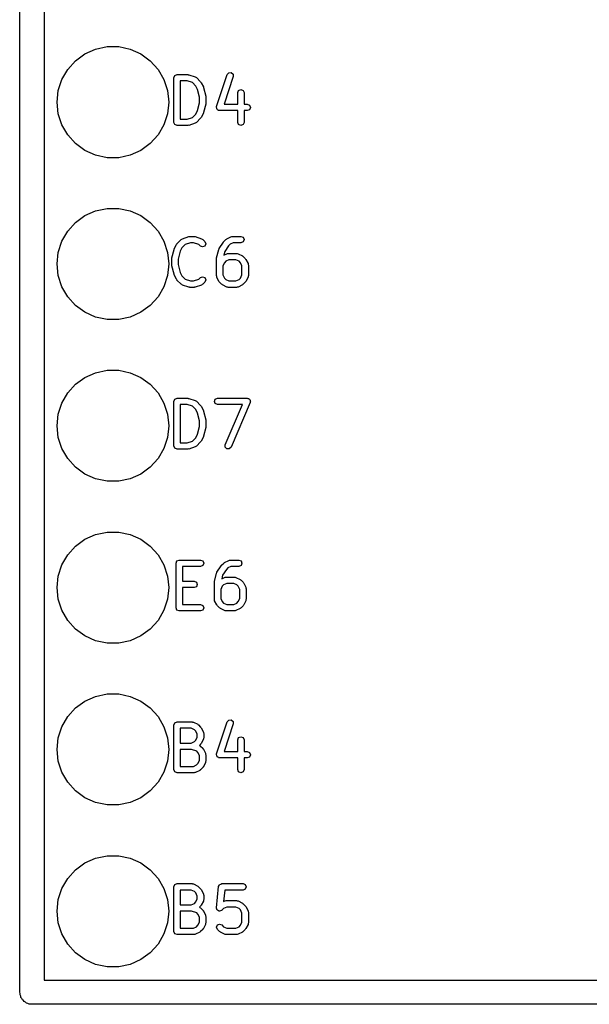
# Model space of a CAD drawing. Extents: x 128.4 to 208.6, y -114.5 to -26.6.
# Tile 9 of 16: x 128.4 to 137.4, y -61.5 to -46. Entities that reach past the tile are written whole.
import ezdxf

# ---------------------------------------------------------------- set-up
doc = ezdxf.new("R2010")
doc.units = 0
doc.layers.add('BLACK', color=7, linetype='CONTINUOUS')

msp = doc.modelspace()

# ---------------------------------------------------------------- linework, layer by layer
at = {"layer": 'BLACK', "linetype": 'CONTINUOUS'}
for p, q in [((128.419, -61.264), (128.419, -30.7837)), ((128.8, -30.9745), (128.8, -61.0735)), ((129.442, -46.5351), (129.609, -46.4606)), ((129.609, -46.4606), (129.788, -46.4225)), ((129.788, -46.4225), (129.972, -46.4225)), ((129.972, -46.4225), (130.151, -46.4606)), ((130.151, -46.4606), (130.318, -46.5351)), ((129.171, -46.7789), (129.294, -46.6428)), ((129.294, -46.6428), (129.442, -46.5351)), ((130.318, -46.5351), (130.466, -46.6428)), ((130.466, -46.6428), (130.589, -46.7789)), ((129.079, -46.9376), (129.171, -46.7789)), ((130.589, -46.7789), (130.681, -46.9376)), ((129.023, -47.1118), (129.079, -46.9376)), ((130.681, -46.9376), (130.737, -47.1118)), ((130.837, -46.9107), (130.852, -46.8753)), ((130.837, -47.6107), (130.837, -46.9107)), ((130.852, -46.8753), (130.887, -46.8607)), ((130.887, -46.8607), (131.054, -46.8607)), ((130.937, -46.9607), (130.937, -47.5607)), ((131.046, -46.9607), (130.937, -46.9607)), ((131.127, -46.9877), (131.046, -46.9607)), ((131.054, -46.8607), (131.062, -46.8638)), ((131.062, -46.8638), (131.07, -46.8632)), ((131.07, -46.8632), (131.17, -46.8966)), ((131.17, -46.8966), (131.179, -46.9042)), ((131.179, -46.9042), (131.189, -46.9086)), ((131.189, -46.9086), (131.256, -46.9753)), ((131.256, -46.9753), (131.259, -46.9829)), ((131.259, -46.9829), (131.265, -46.9883)), ((131.507, -47.3615), (131.673, -46.8615)), ((131.768, -46.8931), (131.623, -47.3273)), ((131.673, -46.8615), (131.698, -46.8326)), ((131.698, -46.8326), (131.736, -46.8299)), ((131.736, -46.8299), (131.765, -46.855)), ((131.765, -46.855), (131.768, -46.8931)), ((129.004, -47.294), (129.023, -47.1118)), ((130.737, -47.1118), (130.756, -47.294)), ((131.18, -47.0403), (131.127, -46.9877)), ((131.207, -47.0948), (131.18, -47.0403)), ((131.237, -47.2168), (131.207, -47.0948)), ((131.265, -46.9883), (131.299, -47.055)), ((131.299, -47.055), (131.299, -47.0606)), ((131.299, -47.0606), (131.303, -47.0652)), ((131.303, -47.0652), (131.336, -47.1985)), ((131.837, -47.144), (131.852, -47.1086)), ((131.852, -47.1086), (131.887, -47.094)), ((131.887, -47.094), (131.923, -47.1086)), ((131.923, -47.1086), (131.937, -47.144)), ((131.237, -47.3045), (131.237, -47.2168)), ((131.336, -47.1985), (131.335, -47.2048)), ((131.335, -47.2048), (131.337, -47.2107)), ((131.337, -47.2107), (131.337, -47.3107)), ((131.837, -47.3273), (131.837, -47.144)), ((131.937, -47.144), (131.937, -47.3273)), ((129.023, -47.4762), (129.004, -47.294)), ((130.756, -47.294), (130.737, -47.4762)), ((131.18, -47.481), (131.207, -47.4265)), ((131.207, -47.4265), (131.237, -47.3045)), ((131.336, -47.3228), (131.303, -47.4561)), ((131.337, -47.3107), (131.335, -47.3165)), ((131.335, -47.3165), (131.336, -47.3228)), ((131.504, -47.3773), (131.507, -47.3697)), ((131.508, -47.3881), (131.504, -47.3773)), ((131.507, -47.3697), (131.507, -47.3615)), ((131.509, -47.3997), (131.508, -47.3881)), ((131.515, -47.4051), (131.509, -47.3997)), ((131.519, -47.4127), (131.515, -47.4051)), ((131.529, -47.4171), (131.519, -47.4127)), ((131.538, -47.4248), (131.529, -47.4171)), ((131.546, -47.4242), (131.538, -47.4248)), ((131.554, -47.4273), (131.546, -47.4242)), ((131.837, -47.4273), (131.554, -47.4273)), ((131.623, -47.3273), (131.837, -47.3273)), ((131.837, -47.6107), (131.837, -47.4273)), ((131.937, -47.3273), (131.987, -47.3273)), ((131.987, -47.4273), (131.937, -47.4273)), ((131.937, -47.4273), (131.937, -47.6107)), ((131.987, -47.3273), (132.023, -47.342)), ((132.023, -47.4127), (131.987, -47.4273)), ((132.023, -47.342), (132.037, -47.3773)), ((132.037, -47.3773), (132.023, -47.4127)), ((129.079, -47.6504), (129.023, -47.4762)), ((130.737, -47.4762), (130.681, -47.6504)), ((130.937, -47.5607), (131.046, -47.5607)), ((131.046, -47.5607), (131.127, -47.5336)), ((131.127, -47.5336), (131.18, -47.481)), ((131.256, -47.546), (131.189, -47.6127)), ((131.259, -47.5384), (131.256, -47.546)), ((131.265, -47.533), (131.259, -47.5384)), ((131.299, -47.4664), (131.265, -47.533)), ((131.303, -47.4561), (131.299, -47.4607)), ((131.299, -47.4607), (131.299, -47.4664)), ((129.171, -47.8091), (129.079, -47.6504)), ((130.681, -47.6504), (130.589, -47.8091)), ((130.852, -47.646), (130.837, -47.6107)), ((130.887, -47.6607), (130.852, -47.646)), ((131.054, -47.6607), (130.887, -47.6607)), ((131.062, -47.6575), (131.054, -47.6607)), ((131.07, -47.6581), (131.062, -47.6575)), ((131.17, -47.6248), (131.07, -47.6581)), ((131.179, -47.6171), (131.17, -47.6248)), ((131.189, -47.6127), (131.179, -47.6171)), ((131.852, -47.646), (131.837, -47.6107)), ((131.887, -47.6607), (131.852, -47.646)), ((131.923, -47.646), (131.887, -47.6607)), ((131.937, -47.6107), (131.923, -47.646)), ((129.294, -47.9452), (129.171, -47.8091)), ((130.589, -47.8091), (130.466, -47.9452)), ((129.442, -48.0529), (129.294, -47.9452)), ((129.609, -48.1274), (129.442, -48.0529)), ((130.318, -48.0529), (130.151, -48.1274)), ((130.466, -47.9452), (130.318, -48.0529)), ((129.788, -48.1655), (129.609, -48.1274)), ((129.972, -48.1655), (129.788, -48.1655)), ((130.151, -48.1274), (129.972, -48.1655)), ((129.609, -49.0006), (129.788, -48.9625)), ((129.788, -48.9625), (129.972, -48.9625)), ((129.972, -48.9625), (130.151, -49.0006)), ((129.294, -49.1828), (129.442, -49.0751)), ((129.442, -49.0751), (129.609, -49.0006)), ((130.151, -49.0006), (130.318, -49.0751)), ((130.318, -49.0751), (130.466, -49.1828)), ((129.171, -49.3189), (129.294, -49.1828)), ((130.466, -49.1828), (130.589, -49.3189)), ((129.079, -49.4776), (129.171, -49.3189)), ((130.589, -49.3189), (130.681, -49.4776)), ((130.885, -49.5153), (130.952, -49.4486)), ((130.952, -49.4486), (130.963, -49.4442)), ((130.963, -49.4442), (130.972, -49.4366)), ((130.972, -49.4366), (131.072, -49.4032)), ((131.072, -49.4032), (131.08, -49.4038)), ((131.08, -49.4038), (131.087, -49.4007)), ((131.087, -49.4007), (131.154, -49.4007)), ((131.154, -49.4007), (131.162, -49.4038)), ((131.162, -49.4038), (131.17, -49.4032)), ((131.17, -49.4032), (131.27, -49.4366)), ((131.27, -49.4366), (131.279, -49.4442)), ((131.279, -49.4442), (131.289, -49.4486)), ((131.289, -49.4486), (131.323, -49.482)), ((131.619, -49.482), (131.652, -49.4486)), ((131.652, -49.4486), (131.66, -49.4455)), ((131.66, -49.4455), (131.665, -49.4393)), ((131.665, -49.4393), (131.732, -49.4059)), ((131.732, -49.4059), (131.743, -49.4051)), ((131.743, -49.4051), (131.754, -49.4007)), ((131.754, -49.4007), (131.887, -49.4007)), ((131.887, -49.4007), (131.923, -49.4153)), ((131.923, -49.4153), (131.937, -49.4507)), ((131.937, -49.4507), (131.923, -49.486)), ((129.023, -49.6518), (129.079, -49.4776)), ((130.681, -49.4776), (130.737, -49.6518)), ((130.805, -49.7385), (130.839, -49.6052)), ((130.839, -49.6052), (130.842, -49.6006)), ((130.842, -49.6006), (130.843, -49.595)), ((130.843, -49.595), (130.876, -49.5283)), ((130.876, -49.5283), (130.882, -49.5229)), ((130.882, -49.5229), (130.885, -49.5153)), ((130.962, -49.5803), (130.935, -49.6348)), ((131.014, -49.5277), (130.962, -49.5803)), ((131.095, -49.5007), (131.014, -49.5277)), ((131.146, -49.5007), (131.095, -49.5007)), ((131.227, -49.5277), (131.146, -49.5007)), ((131.252, -49.5527), (131.227, -49.5277)), ((131.287, -49.5673), (131.252, -49.5527)), ((131.323, -49.5527), (131.287, -49.5673)), ((131.323, -49.482), (131.337, -49.5173)), ((131.337, -49.5173), (131.323, -49.5527)), ((131.505, -49.7385), (131.539, -49.6052)), ((131.539, -49.6052), (131.544, -49.5982)), ((131.544, -49.5982), (131.546, -49.5896)), ((131.546, -49.5896), (131.612, -49.4896)), ((131.612, -49.4896), (131.617, -49.4867)), ((131.617, -49.4867), (131.619, -49.482)), ((131.693, -49.5492), (131.634, -49.6379)), ((131.717, -49.5251), (131.693, -49.5492)), ((131.766, -49.5007), (131.717, -49.5251)), ((131.887, -49.5007), (131.766, -49.5007)), ((131.923, -49.486), (131.887, -49.5007)), ((129.004, -49.834), (129.023, -49.6518)), ((130.737, -49.6518), (130.756, -49.834)), ((130.804, -49.7507), (130.806, -49.7448)), ((130.804, -49.8507), (130.804, -49.7507)), ((130.806, -49.7448), (130.805, -49.7385)), ((130.935, -49.6348), (130.904, -49.7568)), ((130.904, -49.7568), (130.904, -49.8445)), ((131.504, -49.7507), (131.506, -49.7448)), ((131.504, -50.0173), (131.504, -49.7507)), ((131.506, -49.7448), (131.505, -49.7385)), ((131.634, -49.6379), (131.619, -49.6954)), ((131.619, -49.6954), (131.665, -49.6726)), ((131.665, -49.6726), (131.677, -49.6718)), ((131.677, -49.6718), (131.687, -49.6673)), ((131.687, -49.6673), (131.821, -49.6673)), ((131.821, -49.6673), (131.831, -49.6718)), ((131.831, -49.6718), (131.843, -49.6726)), ((131.843, -49.6726), (131.91, -49.7059)), ((131.91, -49.7059), (131.915, -49.7122)), ((131.915, -49.7122), (131.923, -49.7153)), ((131.923, -49.7153), (131.956, -49.7486)), ((131.956, -49.7486), (131.959, -49.7562)), ((131.959, -49.7562), (131.965, -49.7616)), ((131.965, -49.7616), (131.999, -49.8283)), ((129.023, -50.0162), (129.004, -49.834)), ((130.756, -49.834), (130.737, -50.0162)), ((130.806, -49.8565), (130.804, -49.8507)), ((130.805, -49.8628), (130.806, -49.8565)), ((130.839, -49.9961), (130.805, -49.8628)), ((130.904, -49.8445), (130.935, -49.9665)), ((131.628, -49.8136), (131.604, -49.8625)), ((131.604, -49.8625), (131.604, -50.0055)), ((131.65, -49.7918), (131.628, -49.8136)), ((131.699, -49.7673), (131.65, -49.7918)), ((131.809, -49.7673), (131.699, -49.7673)), ((131.858, -49.7918), (131.809, -49.7673)), ((131.88, -49.8136), (131.858, -49.7918)), ((131.904, -49.8625), (131.88, -49.8136)), ((131.904, -50.0055), (131.904, -49.8625)), ((131.999, -49.8283), (132, -49.8399)), ((132, -49.8399), (132.004, -49.8507)), ((132.004, -49.8507), (132.004, -50.0173)), ((129.079, -50.1904), (129.023, -50.0162)), ((130.737, -50.0162), (130.681, -50.1904)), ((130.842, -50.0007), (130.839, -49.9961)), ((130.843, -50.0064), (130.842, -50.0007)), ((130.876, -50.073), (130.843, -50.0064)), ((130.882, -50.0784), (130.876, -50.073)), ((130.935, -49.9665), (130.962, -50.021)), ((130.962, -50.021), (131.014, -50.0736)), ((131.014, -50.0736), (131.095, -50.1007)), ((131.146, -50.1007), (131.227, -50.0736)), ((131.227, -50.0736), (131.252, -50.0486)), ((131.252, -50.0486), (131.287, -50.034)), ((131.287, -50.034), (131.323, -50.0486)), ((131.323, -50.0486), (131.337, -50.084)), ((131.508, -50.0281), (131.504, -50.0173)), ((131.509, -50.0397), (131.508, -50.0281)), ((131.543, -50.1064), (131.509, -50.0397)), ((131.604, -50.0055), (131.628, -50.0544)), ((131.628, -50.0544), (131.65, -50.0762)), ((131.858, -50.0762), (131.88, -50.0544)), ((131.88, -50.0544), (131.904, -50.0055)), ((131.999, -50.0397), (131.965, -50.1064)), ((132, -50.0281), (131.999, -50.0397)), ((132.004, -50.0173), (132, -50.0281)), ((129.171, -50.3491), (129.079, -50.1904)), ((130.681, -50.1904), (130.589, -50.3491)), ((130.885, -50.086), (130.882, -50.0784)), ((130.952, -50.1527), (130.885, -50.086)), ((130.963, -50.1571), (130.952, -50.1527)), ((130.972, -50.1648), (130.963, -50.1571)), ((131.072, -50.1981), (130.972, -50.1648)), ((131.08, -50.1975), (131.072, -50.1981)), ((131.087, -50.2007), (131.08, -50.1975)), ((131.154, -50.2007), (131.087, -50.2007)), ((131.095, -50.1007), (131.146, -50.1007)), ((131.162, -50.1975), (131.154, -50.2007)), ((131.17, -50.1981), (131.162, -50.1975)), ((131.27, -50.1648), (131.17, -50.1981)), ((131.279, -50.1571), (131.27, -50.1648)), ((131.289, -50.1527), (131.279, -50.1571)), ((131.323, -50.1194), (131.289, -50.1527)), ((131.337, -50.084), (131.323, -50.1194)), ((131.549, -50.1118), (131.543, -50.1064)), ((131.552, -50.1194), (131.549, -50.1118)), ((131.585, -50.1527), (131.552, -50.1194)), ((131.593, -50.1558), (131.585, -50.1527)), ((131.598, -50.1621), (131.593, -50.1558)), ((131.665, -50.1954), (131.598, -50.1621)), ((131.65, -50.0762), (131.699, -50.1007)), ((131.677, -50.1962), (131.665, -50.1954)), ((131.687, -50.2007), (131.677, -50.1962)), ((131.821, -50.2007), (131.687, -50.2007)), ((131.699, -50.1007), (131.809, -50.1007)), ((131.809, -50.1007), (131.858, -50.0762)), ((131.831, -50.1962), (131.821, -50.2007)), ((131.843, -50.1954), (131.831, -50.1962)), ((131.91, -50.1621), (131.843, -50.1954)), ((131.915, -50.1558), (131.91, -50.1621)), ((131.923, -50.1527), (131.915, -50.1558)), ((131.956, -50.1194), (131.923, -50.1527)), ((131.959, -50.1118), (131.956, -50.1194)), ((131.965, -50.1064), (131.959, -50.1118)), ((129.294, -50.4852), (129.171, -50.3491)), ((130.589, -50.3491), (130.466, -50.4852)), ((129.442, -50.5929), (129.294, -50.4852)), ((130.466, -50.4852), (130.318, -50.5929)), ((129.609, -50.6674), (129.442, -50.5929)), ((129.788, -50.7055), (129.609, -50.6674)), ((130.151, -50.6674), (129.972, -50.7055)), ((130.318, -50.5929), (130.151, -50.6674)), ((129.972, -50.7055), (129.788, -50.7055)), ((129.294, -51.7228), (129.442, -51.6151)), ((129.442, -51.6151), (129.609, -51.5406)), ((129.609, -51.5406), (129.788, -51.5025)), ((129.788, -51.5025), (129.972, -51.5025)), ((129.972, -51.5025), (130.151, -51.5406)), ((130.151, -51.5406), (130.318, -51.6151)), ((130.318, -51.6151), (130.466, -51.7228)), ((129.171, -51.8589), (129.294, -51.7228)), ((130.466, -51.7228), (130.589, -51.8589)), ((129.079, -52.0176), (129.171, -51.8589)), ((130.589, -51.8589), (130.681, -52.0176)), ((129.023, -52.1918), (129.079, -52.0176)), ((130.681, -52.0176), (130.737, -52.1918)), ((130.837, -51.9907), (130.852, -51.9553)), ((130.837, -52.6907), (130.837, -51.9907)), ((130.852, -51.9553), (130.887, -51.9407)), ((130.887, -51.9407), (131.054, -51.9407)), ((130.937, -52.0407), (130.937, -52.6407)), ((131.046, -52.0407), (130.937, -52.0407)), ((131.127, -52.0677), (131.046, -52.0407)), ((131.054, -51.9407), (131.062, -51.9438)), ((131.062, -51.9438), (131.07, -51.9432)), ((131.07, -51.9432), (131.17, -51.9766)), ((131.18, -52.1203), (131.127, -52.0677)), ((131.17, -51.9766), (131.179, -51.9842)), ((131.179, -51.9842), (131.189, -51.9886)), ((131.189, -51.9886), (131.256, -52.0553)), ((131.256, -52.0553), (131.259, -52.0629)), ((131.259, -52.0629), (131.265, -52.0683)), ((131.265, -52.0683), (131.299, -52.135)), ((131.471, -51.9907), (131.485, -51.9553)), ((131.485, -52.026), (131.471, -51.9907)), ((131.485, -51.9553), (131.521, -51.9407)), ((131.521, -52.0407), (131.485, -52.026)), ((131.521, -51.9407), (131.987, -51.9407)), ((131.912, -52.0407), (131.521, -52.0407)), ((131.641, -52.671), (131.912, -52.0407)), ((132.033, -52.0104), (131.733, -52.7104)), ((131.987, -51.9407), (131.997, -51.9446)), ((131.997, -51.9446), (132.007, -51.9447)), ((132.007, -51.9447), (132.014, -51.9516)), ((132.014, -51.9516), (132.023, -51.9553)), ((132.023, -51.9553), (132.027, -51.9648)), ((132.027, -51.9648), (132.034, -51.9721)), ((132.037, -51.9907), (132.033, -52.0001)), ((132.033, -52.0001), (132.033, -52.0104)), ((132.034, -51.9721), (132.034, -51.9817)), ((132.034, -51.9817), (132.037, -51.9907)), ((129.004, -52.374), (129.023, -52.1918)), ((130.737, -52.1918), (130.756, -52.374)), ((131.207, -52.1748), (131.18, -52.1203)), ((131.237, -52.2968), (131.207, -52.1748)), ((131.299, -52.135), (131.299, -52.1406)), ((131.299, -52.1406), (131.303, -52.1452)), ((131.303, -52.1452), (131.336, -52.2785)), ((129.023, -52.5562), (129.004, -52.374)), ((130.756, -52.374), (130.737, -52.5562)), ((131.207, -52.5065), (131.237, -52.3845)), ((131.237, -52.3845), (131.237, -52.2968)), ((131.336, -52.2785), (131.335, -52.2848)), ((131.335, -52.2848), (131.337, -52.2907)), ((131.337, -52.3907), (131.335, -52.3965)), ((131.337, -52.2907), (131.337, -52.3907)), ((131.18, -52.561), (131.207, -52.5065)), ((131.299, -52.5464), (131.265, -52.613)), ((131.303, -52.5361), (131.299, -52.5407)), ((131.299, -52.5407), (131.299, -52.5464)), ((131.336, -52.4028), (131.303, -52.5361)), ((131.335, -52.3965), (131.336, -52.4028)), ((129.079, -52.7304), (129.023, -52.5562)), ((130.737, -52.5562), (130.681, -52.7304)), ((130.852, -52.726), (130.837, -52.6907)), ((130.937, -52.6407), (131.046, -52.6407)), ((131.046, -52.6407), (131.127, -52.6136)), ((131.127, -52.6136), (131.18, -52.561)), ((131.179, -52.6971), (131.17, -52.7048)), ((131.189, -52.6927), (131.179, -52.6971)), ((131.256, -52.626), (131.189, -52.6927)), ((131.259, -52.6184), (131.256, -52.626)), ((131.265, -52.613), (131.259, -52.6184)), ((131.641, -52.7092), (131.641, -52.671)), ((129.171, -52.8891), (129.079, -52.7304)), ((130.681, -52.7304), (130.589, -52.8891)), ((130.887, -52.7407), (130.852, -52.726)), ((131.054, -52.7407), (130.887, -52.7407)), ((131.062, -52.7375), (131.054, -52.7407)), ((131.07, -52.7381), (131.062, -52.7375)), ((131.17, -52.7048), (131.07, -52.7381)), ((131.668, -52.7366), (131.641, -52.7092)), ((131.706, -52.7371), (131.668, -52.7366)), ((131.733, -52.7104), (131.706, -52.7371)), ((129.294, -53.0252), (129.171, -52.8891)), ((130.589, -52.8891), (130.466, -53.0252)), ((129.442, -53.1329), (129.294, -53.0252)), ((129.609, -53.2074), (129.442, -53.1329)), ((130.318, -53.1329), (130.151, -53.2074)), ((130.466, -53.0252), (130.318, -53.1329)), ((129.788, -53.2455), (129.609, -53.2074)), ((129.972, -53.2455), (129.788, -53.2455)), ((130.151, -53.2074), (129.972, -53.2455)), ((129.442, -54.1551), (129.609, -54.0806)), ((129.609, -54.0806), (129.788, -54.0425)), ((129.788, -54.0425), (129.972, -54.0425)), ((129.972, -54.0425), (130.151, -54.0806)), ((130.151, -54.0806), (130.318, -54.1551)), ((129.294, -54.2628), (129.442, -54.1551)), ((130.318, -54.1551), (130.466, -54.2628)), ((129.079, -54.5576), (129.171, -54.3989)), ((129.171, -54.3989), (129.294, -54.2628)), ((130.466, -54.2628), (130.589, -54.3989)), ((130.589, -54.3989), (130.681, -54.5576)), ((130.871, -54.5307), (130.885, -54.4953)), ((130.871, -55.2307), (130.871, -54.5307)), ((130.885, -54.4953), (130.921, -54.4807)), ((130.921, -54.4807), (131.254, -54.4807)), ((131.254, -54.4807), (131.289, -54.4953)), ((131.289, -54.4953), (131.304, -54.5307)), ((131.304, -54.5307), (131.289, -54.566)), ((131.585, -54.562), (131.619, -54.5286)), ((131.619, -54.5286), (131.626, -54.5255)), ((131.626, -54.5255), (131.632, -54.5193)), ((131.632, -54.5193), (131.698, -54.4859)), ((131.698, -54.4859), (131.71, -54.4851)), ((131.71, -54.4851), (131.721, -54.4807)), ((131.721, -54.4807), (131.854, -54.4807)), ((131.854, -54.4807), (131.889, -54.4953)), ((131.889, -54.4953), (131.904, -54.5307)), ((131.904, -54.5307), (131.889, -54.566)), ((129.023, -54.7318), (129.079, -54.5576)), ((130.681, -54.5576), (130.737, -54.7318)), ((131.254, -54.5807), (130.971, -54.5807)), ((130.971, -54.5807), (130.971, -54.814)), ((131.289, -54.566), (131.254, -54.5807)), ((131.472, -54.8185), (131.505, -54.6852)), ((131.505, -54.6852), (131.511, -54.6782)), ((131.511, -54.6782), (131.512, -54.6696)), ((131.512, -54.6696), (131.579, -54.5696)), ((131.579, -54.5696), (131.583, -54.5667)), ((131.583, -54.5667), (131.585, -54.562)), ((131.66, -54.6292), (131.6, -54.7179)), ((131.684, -54.6051), (131.66, -54.6292)), ((131.732, -54.5807), (131.684, -54.6051)), ((131.854, -54.5807), (131.732, -54.5807)), ((131.889, -54.566), (131.854, -54.5807)), ((129.004, -54.914), (129.023, -54.7318)), ((130.737, -54.7318), (130.756, -54.914)), ((130.971, -54.814), (131.154, -54.814)), ((131.154, -54.814), (131.189, -54.8286)), ((131.189, -54.8286), (131.204, -54.864)), ((131.204, -54.864), (131.189, -54.8994)), ((131.471, -54.8307), (131.473, -54.8248)), ((131.471, -55.0973), (131.471, -54.8307)), ((131.473, -54.8248), (131.472, -54.8185)), ((131.6, -54.7179), (131.586, -54.7754)), ((131.586, -54.7754), (131.632, -54.7526)), ((131.666, -54.8473), (131.617, -54.8718)), ((131.632, -54.7526), (131.643, -54.7518)), ((131.643, -54.7518), (131.654, -54.7473)), ((131.654, -54.7473), (131.787, -54.7473)), ((131.776, -54.8473), (131.666, -54.8473)), ((131.824, -54.8718), (131.776, -54.8473)), ((131.787, -54.7473), (131.798, -54.7518)), ((131.798, -54.7518), (131.81, -54.7526)), ((131.81, -54.7526), (131.876, -54.7859)), ((131.876, -54.7859), (131.882, -54.7922)), ((131.882, -54.7922), (131.889, -54.7953)), ((131.889, -54.7953), (131.923, -54.8286)), ((131.923, -54.8286), (131.926, -54.8362)), ((131.926, -54.8362), (131.932, -54.8416)), ((131.932, -54.8416), (131.965, -54.9083)), ((129.023, -55.0962), (129.004, -54.914)), ((130.756, -54.914), (130.737, -55.0962)), ((131.154, -54.914), (130.971, -54.914)), ((130.971, -54.914), (130.971, -55.1807)), ((131.189, -54.8994), (131.154, -54.914)), ((131.595, -54.8936), (131.571, -54.9425)), ((131.571, -54.9425), (131.571, -55.0855)), ((131.617, -54.8718), (131.595, -54.8936)), ((131.846, -54.8936), (131.824, -54.8718)), ((131.871, -54.9425), (131.846, -54.8936)), ((131.871, -55.0855), (131.871, -54.9425)), ((131.965, -54.9083), (131.966, -54.9199)), ((131.966, -54.9199), (131.971, -54.9307)), ((131.971, -54.9307), (131.971, -55.0973)), ((129.079, -55.2704), (129.023, -55.0962)), ((130.737, -55.0962), (130.681, -55.2704)), ((131.475, -55.1081), (131.471, -55.0973)), ((131.476, -55.1197), (131.475, -55.1081)), ((131.509, -55.1864), (131.476, -55.1197)), ((131.571, -55.0855), (131.595, -55.1344)), ((131.595, -55.1344), (131.617, -55.1562)), ((131.617, -55.1562), (131.666, -55.1807)), ((131.776, -55.1807), (131.824, -55.1562)), ((131.824, -55.1562), (131.846, -55.1344)), ((131.846, -55.1344), (131.871, -55.0855)), ((131.965, -55.1197), (131.932, -55.1864)), ((131.966, -55.1081), (131.965, -55.1197)), ((131.971, -55.0973), (131.966, -55.1081)), ((129.171, -55.4291), (129.079, -55.2704)), ((130.681, -55.2704), (130.589, -55.4291)), ((130.885, -55.266), (130.871, -55.2307)), ((130.921, -55.2807), (130.885, -55.266)), ((131.254, -55.2807), (130.921, -55.2807)), ((130.971, -55.1807), (131.254, -55.1807)), ((131.254, -55.1807), (131.289, -55.1953)), ((131.289, -55.266), (131.254, -55.2807)), ((131.289, -55.1953), (131.304, -55.2307)), ((131.304, -55.2307), (131.289, -55.266)), ((131.515, -55.1918), (131.509, -55.1864)), ((131.519, -55.1994), (131.515, -55.1918)), ((131.552, -55.2327), (131.519, -55.1994)), ((131.56, -55.2358), (131.552, -55.2327)), ((131.565, -55.2421), (131.56, -55.2358)), ((131.632, -55.2754), (131.565, -55.2421)), ((131.643, -55.2762), (131.632, -55.2754)), ((131.654, -55.2807), (131.643, -55.2762)), ((131.787, -55.2807), (131.654, -55.2807)), ((131.666, -55.1807), (131.776, -55.1807)), ((131.798, -55.2762), (131.787, -55.2807)), ((131.81, -55.2754), (131.798, -55.2762)), ((131.876, -55.2421), (131.81, -55.2754)), ((131.882, -55.2358), (131.876, -55.2421)), ((131.889, -55.2327), (131.882, -55.2358)), ((131.923, -55.1994), (131.889, -55.2327)), ((131.926, -55.1918), (131.923, -55.1994)), ((131.932, -55.1864), (131.926, -55.1918)), ((129.294, -55.5652), (129.171, -55.4291)), ((130.589, -55.4291), (130.466, -55.5652)), ((129.442, -55.6729), (129.294, -55.5652)), ((130.466, -55.5652), (130.318, -55.6729)), ((129.609, -55.7474), (129.442, -55.6729)), ((129.788, -55.7855), (129.609, -55.7474)), ((129.972, -55.7855), (129.788, -55.7855)), ((130.151, -55.7474), (129.972, -55.7855)), ((130.318, -55.6729), (130.151, -55.7474)), ((129.294, -56.8028), (129.442, -56.6951)), ((129.442, -56.6951), (129.609, -56.6206)), ((129.609, -56.6206), (129.788, -56.5825)), ((129.788, -56.5825), (129.972, -56.5825)), ((129.972, -56.5825), (130.151, -56.6206)), ((130.151, -56.6206), (130.318, -56.6951)), ((130.318, -56.6951), (130.466, -56.8028)), ((129.171, -56.9389), (129.294, -56.8028)), ((130.466, -56.8028), (130.589, -56.9389)), ((129.079, -57.0976), (129.171, -56.9389)), ((130.589, -56.9389), (130.681, -57.0976)), ((130.852, -57.0353), (130.887, -57.0207)), ((130.887, -57.0207), (131.121, -57.0207)), ((131.121, -57.0207), (131.131, -57.0251)), ((131.131, -57.0251), (131.143, -57.0259)), ((131.143, -57.0259), (131.21, -57.0593)), ((131.507, -57.5215), (131.673, -57.0215)), ((131.673, -57.0215), (131.698, -56.9926)), ((131.698, -56.9926), (131.736, -56.9899)), ((131.736, -56.9899), (131.765, -57.015)), ((131.765, -57.015), (131.768, -57.0531)), ((129.023, -57.2718), (129.079, -57.0976)), ((130.681, -57.0976), (130.737, -57.2718)), ((130.837, -57.0707), (130.852, -57.0353)), ((130.837, -57.7707), (130.837, -57.0707)), ((130.937, -57.1207), (130.937, -57.354)), ((131.109, -57.1207), (130.937, -57.1207)), ((131.158, -57.1451), (131.109, -57.1207)), ((131.18, -57.1669), (131.158, -57.1451)), ((131.204, -57.2158), (131.18, -57.1669)), ((131.21, -57.0593), (131.215, -57.0655)), ((131.215, -57.0655), (131.223, -57.0686)), ((131.223, -57.0686), (131.256, -57.102)), ((131.256, -57.102), (131.259, -57.1096)), ((131.259, -57.1096), (131.265, -57.115)), ((131.265, -57.115), (131.299, -57.1816)), ((131.299, -57.1816), (131.3, -57.1932)), ((131.768, -57.0531), (131.623, -57.4873)), ((129.004, -57.454), (129.023, -57.2718)), ((130.737, -57.2718), (130.756, -57.454)), ((131.109, -57.354), (131.158, -57.3296)), ((131.158, -57.3296), (131.18, -57.3077)), ((131.18, -57.3077), (131.204, -57.2589)), ((131.204, -57.2589), (131.204, -57.2158)), ((131.299, -57.293), (131.265, -57.3597)), ((131.3, -57.2814), (131.299, -57.293)), ((131.3, -57.1932), (131.304, -57.204)), ((131.304, -57.2707), (131.3, -57.2814)), ((131.304, -57.204), (131.304, -57.2707)), ((131.837, -57.304), (131.852, -57.2686)), ((131.837, -57.4873), (131.837, -57.304)), ((131.852, -57.2686), (131.887, -57.254)), ((131.887, -57.254), (131.923, -57.2686)), ((131.923, -57.2686), (131.937, -57.304)), ((131.937, -57.304), (131.937, -57.4873)), ((129.023, -57.6362), (129.004, -57.454)), ((130.756, -57.454), (130.737, -57.6362)), ((130.937, -57.354), (131.109, -57.354)), ((130.937, -57.454), (130.937, -57.7207)), ((131.113, -57.454), (130.937, -57.454)), ((131.194, -57.481), (131.113, -57.454)), ((131.213, -57.5003), (131.194, -57.481)), ((131.256, -57.3727), (131.238, -57.391)), ((131.238, -57.391), (131.245, -57.3975)), ((131.245, -57.3975), (131.256, -57.402)), ((131.259, -57.3651), (131.256, -57.3727)), ((131.256, -57.402), (131.289, -57.4353)), ((131.265, -57.3597), (131.259, -57.3651)), ((131.289, -57.4353), (131.293, -57.4429)), ((131.293, -57.4429), (131.299, -57.4483)), ((131.299, -57.4483), (131.332, -57.515)), ((131.623, -57.4873), (131.837, -57.4873)), ((131.937, -57.4873), (131.987, -57.4873)), ((131.987, -57.4873), (132.023, -57.502)), ((129.079, -57.8104), (129.023, -57.6362)), ((130.737, -57.6362), (130.681, -57.8104)), ((131.237, -57.5491), (131.213, -57.5003)), ((131.213, -57.6744), (131.237, -57.6255)), ((131.237, -57.6255), (131.237, -57.5491)), ((131.332, -57.515), (131.333, -57.5266)), ((131.333, -57.5266), (131.337, -57.5373)), ((131.337, -57.6373), (131.333, -57.6481)), ((131.337, -57.5373), (131.337, -57.6373)), ((131.504, -57.5373), (131.507, -57.5297)), ((131.508, -57.5481), (131.504, -57.5373)), ((131.507, -57.5297), (131.507, -57.5215)), ((131.509, -57.5597), (131.508, -57.5481)), ((131.515, -57.5651), (131.509, -57.5597)), ((131.519, -57.5727), (131.515, -57.5651)), ((131.529, -57.5771), (131.519, -57.5727)), ((131.538, -57.5848), (131.529, -57.5771)), ((131.546, -57.5842), (131.538, -57.5848)), ((131.554, -57.5873), (131.546, -57.5842)), ((131.837, -57.5873), (131.554, -57.5873)), ((131.837, -57.7707), (131.837, -57.5873)), ((131.987, -57.5873), (131.937, -57.5873)), ((131.937, -57.5873), (131.937, -57.7707)), ((132.023, -57.5727), (131.987, -57.5873)), ((132.023, -57.502), (132.037, -57.5373)), ((132.037, -57.5373), (132.023, -57.5727)), ((130.852, -57.806), (130.837, -57.7707)), ((130.937, -57.7207), (131.142, -57.7207)), ((131.142, -57.7207), (131.191, -57.6962)), ((131.243, -57.7821), (131.176, -57.8154)), ((131.191, -57.6962), (131.213, -57.6744)), ((131.248, -57.7758), (131.243, -57.7821)), ((131.256, -57.7727), (131.248, -57.7758)), ((131.289, -57.7394), (131.256, -57.7727)), ((131.293, -57.7318), (131.289, -57.7394)), ((131.299, -57.7264), (131.293, -57.7318)), ((131.332, -57.6597), (131.299, -57.7264)), ((131.333, -57.6481), (131.332, -57.6597)), ((131.852, -57.806), (131.837, -57.7707)), ((131.937, -57.7707), (131.923, -57.806)), ((129.171, -57.9691), (129.079, -57.8104)), ((130.681, -57.8104), (130.589, -57.9691)), ((130.887, -57.8207), (130.852, -57.806)), ((131.154, -57.8207), (130.887, -57.8207)), ((131.165, -57.8162), (131.154, -57.8207)), ((131.176, -57.8154), (131.165, -57.8162)), ((131.887, -57.8207), (131.852, -57.806)), ((131.923, -57.806), (131.887, -57.8207)), ((129.294, -58.1052), (129.171, -57.9691)), ((129.442, -58.2129), (129.294, -58.1052)), ((130.466, -58.1052), (130.318, -58.2129)), ((130.589, -57.9691), (130.466, -58.1052)), ((129.609, -58.2874), (129.442, -58.2129)), ((130.318, -58.2129), (130.151, -58.2874)), ((129.788, -58.3255), (129.609, -58.2874)), ((129.972, -58.3255), (129.788, -58.3255)), ((130.151, -58.2874), (129.972, -58.3255)), ((129.442, -59.2351), (129.609, -59.1606)), ((129.609, -59.1606), (129.788, -59.1225)), ((129.788, -59.1225), (129.972, -59.1225)), ((129.972, -59.1225), (130.151, -59.1606)), ((130.151, -59.1606), (130.318, -59.2351)), ((129.171, -59.4789), (129.294, -59.3428)), ((129.294, -59.3428), (129.442, -59.2351)), ((130.318, -59.2351), (130.466, -59.3428)), ((130.466, -59.3428), (130.589, -59.4789)), ((129.079, -59.6376), (129.171, -59.4789)), ((130.589, -59.4789), (130.681, -59.6376)), ((129.023, -59.8118), (129.079, -59.6376)), ((130.681, -59.6376), (130.737, -59.8118)), ((130.837, -59.6107), (130.852, -59.5753)), ((130.837, -60.3107), (130.837, -59.6107)), ((130.852, -59.5753), (130.887, -59.5607)), ((130.887, -59.5607), (131.121, -59.5607)), ((131.121, -59.5607), (131.131, -59.5651)), ((131.131, -59.5651), (131.143, -59.5659)), ((131.143, -59.5659), (131.21, -59.5993)), ((131.21, -59.5993), (131.215, -59.6055)), ((131.215, -59.6055), (131.223, -59.6086)), ((131.223, -59.6086), (131.256, -59.642)), ((131.256, -59.642), (131.259, -59.6496)), ((131.259, -59.6496), (131.265, -59.655)), ((131.265, -59.655), (131.299, -59.7216)), ((131.504, -59.939), (131.538, -59.6057)), ((131.538, -59.6057), (131.546, -59.5909)), ((131.546, -59.5909), (131.552, -59.5753)), ((131.552, -59.5753), (131.554, -59.5743)), ((131.554, -59.5743), (131.556, -59.572)), ((131.556, -59.572), (131.572, -59.5671)), ((131.572, -59.5671), (131.587, -59.5607)), ((131.587, -59.5607), (131.921, -59.5607)), ((131.921, -59.5607), (131.956, -59.5753)), ((131.956, -59.646), (131.921, -59.6607)), ((131.956, -59.5753), (131.971, -59.6107)), ((131.971, -59.6107), (131.956, -59.646)), ((130.937, -59.6607), (130.937, -59.894)), ((131.109, -59.6607), (130.937, -59.6607)), ((131.158, -59.6851), (131.109, -59.6607)), ((131.18, -59.7069), (131.158, -59.6851)), ((131.204, -59.7558), (131.18, -59.7069)), ((131.18, -59.8477), (131.204, -59.7989)), ((131.204, -59.7989), (131.204, -59.7558)), ((131.299, -59.7216), (131.3, -59.7332)), ((131.3, -59.7332), (131.304, -59.744)), ((131.304, -59.8107), (131.3, -59.8214)), ((131.304, -59.744), (131.304, -59.8107)), ((131.633, -59.6607), (131.615, -59.8412)), ((131.921, -59.6607), (131.633, -59.6607)), ((129.004, -59.994), (129.023, -59.8118)), ((130.737, -59.8118), (130.756, -59.994)), ((130.937, -59.894), (131.109, -59.894)), ((131.109, -59.894), (131.158, -59.8696)), ((131.158, -59.8696), (131.18, -59.8477)), ((131.256, -59.9127), (131.238, -59.931)), ((131.238, -59.931), (131.245, -59.9375)), ((131.245, -59.9375), (131.256, -59.942)), ((131.259, -59.9051), (131.256, -59.9127)), ((131.256, -59.942), (131.289, -59.9753)), ((131.265, -59.8997), (131.259, -59.9051)), ((131.299, -59.833), (131.265, -59.8997)), ((131.3, -59.8214), (131.299, -59.833)), ((131.505, -59.9416), (131.504, -59.939)), ((131.504, -59.944), (131.505, -59.9416)), ((131.51, -59.9596), (131.504, -59.944)), ((131.515, -59.9757), (131.51, -59.9596)), ((131.617, -59.9518), (131.589, -59.9794)), ((131.615, -59.8412), (131.632, -59.8326)), ((131.666, -59.9273), (131.617, -59.9518)), ((131.632, -59.8326), (131.643, -59.8318)), ((131.643, -59.8318), (131.654, -59.8273)), ((131.654, -59.8273), (131.821, -59.8273)), ((131.809, -59.9273), (131.666, -59.9273)), ((131.858, -59.9518), (131.809, -59.9273)), ((131.821, -59.8273), (131.831, -59.8318)), ((131.831, -59.8318), (131.843, -59.8326)), ((131.843, -59.8326), (131.91, -59.8659)), ((131.88, -59.9736), (131.858, -59.9518)), ((131.91, -59.8659), (131.915, -59.8722)), ((131.915, -59.8722), (131.923, -59.8753)), ((131.923, -59.8753), (131.956, -59.9086)), ((131.956, -59.9086), (131.959, -59.9162)), ((131.959, -59.9162), (131.965, -59.9216)), ((131.965, -59.9216), (131.999, -59.9883)), ((129.023, -60.1762), (129.004, -59.994)), ((130.756, -59.994), (130.737, -60.1762)), ((130.937, -59.994), (130.937, -60.2607)), ((131.113, -59.994), (130.937, -59.994)), ((131.194, -60.021), (131.113, -59.994)), ((131.213, -60.0403), (131.194, -60.021)), ((131.237, -60.0891), (131.213, -60.0403)), ((131.237, -60.1655), (131.237, -60.0891)), ((131.289, -59.9753), (131.293, -59.9829)), ((131.293, -59.9829), (131.299, -59.9883)), ((131.299, -59.9883), (131.332, -60.055)), ((131.332, -60.055), (131.333, -60.0666)), ((131.333, -60.0666), (131.337, -60.0773)), ((131.337, -60.0773), (131.337, -60.1773)), ((131.518, -59.9769), (131.515, -59.9757)), ((131.519, -59.9794), (131.518, -59.9769)), ((131.534, -59.9858), (131.519, -59.9794)), ((131.549, -59.9938), (131.534, -59.9858)), ((131.552, -59.993), (131.549, -59.9938)), ((131.554, -59.994), (131.552, -59.993)), ((131.57, -59.9876), (131.554, -59.994)), ((131.586, -59.9827), (131.57, -59.9876)), ((131.587, -59.9804), (131.586, -59.9827)), ((131.589, -59.9794), (131.587, -59.9804)), ((131.904, -60.0225), (131.88, -59.9736)), ((131.904, -60.1655), (131.904, -60.0225)), ((131.999, -59.9883), (132, -59.9999)), ((132, -59.9999), (132.004, -60.0107)), ((132.004, -60.0107), (132.004, -60.1773)), ((129.079, -60.3504), (129.023, -60.1762)), ((130.737, -60.1762), (130.681, -60.3504)), ((130.937, -60.2607), (131.142, -60.2607)), ((131.142, -60.2607), (131.191, -60.2362)), ((131.191, -60.2362), (131.213, -60.2144)), ((131.213, -60.2144), (131.237, -60.1655)), ((131.293, -60.2718), (131.289, -60.2794)), ((131.299, -60.2664), (131.293, -60.2718)), ((131.332, -60.1997), (131.299, -60.2664)), ((131.333, -60.1881), (131.332, -60.1997)), ((131.337, -60.1773), (131.333, -60.1881)), ((131.504, -60.244), (131.519, -60.2086)), ((131.519, -60.2794), (131.504, -60.244)), ((131.519, -60.2086), (131.554, -60.194)), ((131.554, -60.194), (131.589, -60.2086)), ((131.589, -60.2086), (131.617, -60.2362)), ((131.617, -60.2362), (131.666, -60.2607)), ((131.666, -60.2607), (131.809, -60.2607)), ((131.809, -60.2607), (131.858, -60.2362)), ((131.858, -60.2362), (131.88, -60.2144)), ((131.88, -60.2144), (131.904, -60.1655)), ((131.959, -60.2718), (131.956, -60.2794)), ((131.965, -60.2664), (131.959, -60.2718)), ((131.999, -60.1997), (131.965, -60.2664)), ((132, -60.1881), (131.999, -60.1997)), ((132.004, -60.1773), (132, -60.1881)), ((129.171, -60.5091), (129.079, -60.3504)), ((130.681, -60.3504), (130.589, -60.5091)), ((130.852, -60.346), (130.837, -60.3107)), ((130.887, -60.3607), (130.852, -60.346)), ((131.154, -60.3607), (130.887, -60.3607)), ((131.165, -60.3562), (131.154, -60.3607)), ((131.176, -60.3554), (131.165, -60.3562)), ((131.243, -60.3221), (131.176, -60.3554)), ((131.248, -60.3158), (131.243, -60.3221)), ((131.256, -60.3127), (131.248, -60.3158)), ((131.289, -60.2794), (131.256, -60.3127)), ((131.552, -60.3127), (131.519, -60.2794)), ((131.56, -60.3158), (131.552, -60.3127)), ((131.565, -60.3221), (131.56, -60.3158)), ((131.632, -60.3554), (131.565, -60.3221)), ((131.643, -60.3562), (131.632, -60.3554)), ((131.654, -60.3607), (131.643, -60.3562)), ((131.821, -60.3607), (131.654, -60.3607)), ((131.831, -60.3562), (131.821, -60.3607)), ((131.843, -60.3554), (131.831, -60.3562)), ((131.91, -60.3221), (131.843, -60.3554)), ((131.915, -60.3158), (131.91, -60.3221)), ((131.923, -60.3127), (131.915, -60.3158)), ((131.956, -60.2794), (131.923, -60.3127)), ((129.294, -60.6452), (129.171, -60.5091)), ((130.589, -60.5091), (130.466, -60.6452)), ((129.442, -60.7529), (129.294, -60.6452)), ((130.466, -60.6452), (130.318, -60.7529)), ((129.609, -60.8274), (129.442, -60.7529)), ((129.788, -60.8655), (129.609, -60.8274)), ((129.972, -60.8655), (129.788, -60.8655)), ((130.151, -60.8274), (129.972, -60.8655)), ((130.318, -60.7529), (130.151, -60.8274)), ((128.8, -61.0735), (146.2, -61.0735)), ((128.424, -61.2848), (128.419, -61.264)), ((128.424, -61.3062), (128.424, -61.2848)), ((128.434, -61.3256), (128.424, -61.3062)), ((128.438, -61.3466), (128.434, -61.3256)), ((128.452, -61.3633), (128.438, -61.3466)), ((128.461, -61.3826), (128.452, -61.3633)), ((128.478, -61.396), (128.461, -61.3826)), ((128.491, -61.4129), (128.478, -61.396)), ((128.51, -61.4222), (128.491, -61.4129)), ((128.527, -61.4355), (128.51, -61.4222)), ((128.548, -61.4403), (128.527, -61.4355)), ((128.567, -61.4497), (128.548, -61.4403)), ((128.589, -61.4497), (128.567, -61.4497)), ((128.61, -61.4545), (128.589, -61.4497)), ((146.39, -61.4545), (128.61, -61.4545))]:
    msp.add_line(p, q, dxfattribs=at)

doc.saveas('drawing.dxf')
